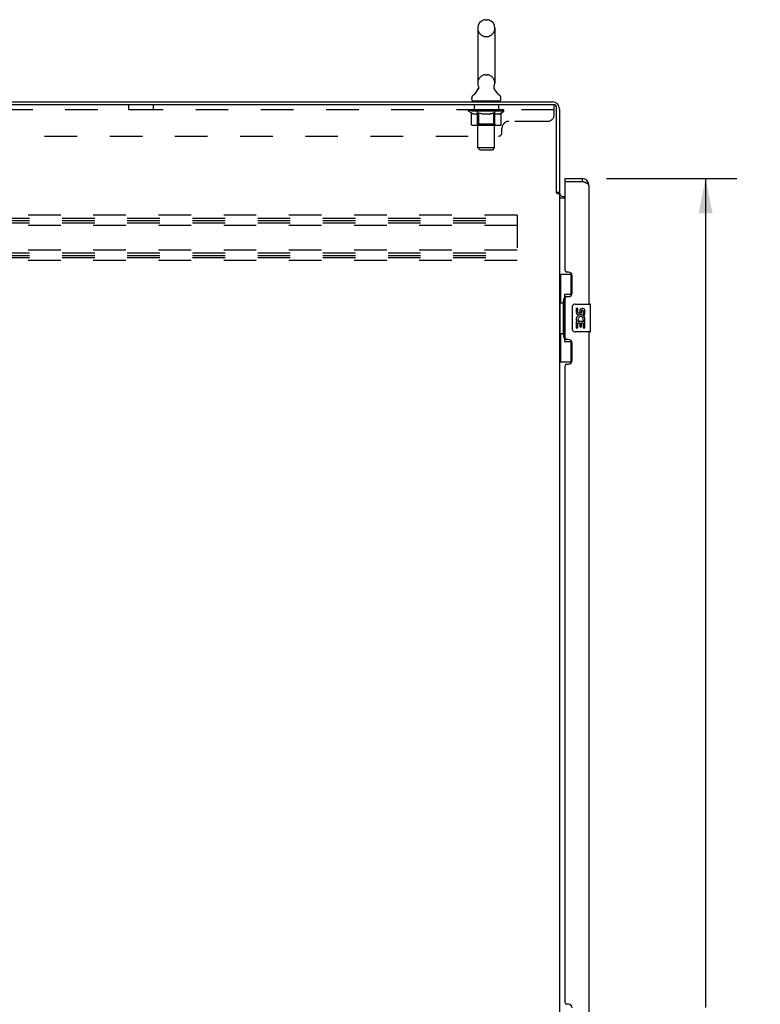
# Model space of a CAD drawing. Header units: inches. Extents: x 0 to 212, y 0 to 138.
# Tile 3 of 17: x 27 to 53, y 49 to 85. Entities that reach past the tile are written whole.
import ezdxf

# ---------------------------------------------------------------- set-up
doc = ezdxf.new("R2010")
doc.units = ezdxf.units.IN
doc.header["$LTSCALE"] = 11.6875
doc.header["$MEASUREMENT"] = 0
doc.linetypes.add('HIDDEN', pattern=[0.2, 0.1, -0.1])
doc.layers.get('0').update_dxf_attribs({"linetype": 'CONTINUOUS'})
for name, color, linetype in [('02___PRT_ALL_AXES', 7, 'CONTINUOUS'), ('DEFAULT_2', 8, 'HIDDEN'), ('DIMENSIONS', 7, 'CONTINUOUS')]:
    doc.layers.add(name, color=color, linetype=linetype)
doc.styles.get("Standard").update_dxf_attribs({"font": 'arial.ttf'})
doc.dimstyles.new('DIMSTYLE_2', dxfattribs={"dimtxt": 0.9375, "dimasz": 1.25, "dimexe": 0.09, "dimexo": 0.07, "dimgap": 0.0375, "dimtad": 0, "dimtih": 1, "dimtoh": 1, "dimzin": 4, "dimdsep": 46, "dimtxsty": 'Standard', "dimblk": '_FILLED', "dimblk1": '_FILLED', "dimblk2": '_FILLED', "dimcen": 0.09, "dimazin": 1, "dimtfac": 1, "dimtdec": 3, "dimtofl": 0, "dimtmove": 0, "dimatfit": 3, "dimldrblk": '_FILLED', "dimfxl": 1, "dimtolj": 1, "dimtzin": 4, "dimarcsym": 0})

# ---------------------------------------------------------------- blocks, each defined once
blk = doc.blocks.new('_FILLED')
at = {"color": 0, "linetype": 'ByBlock'}
blk.add_solid([(0, 0), (-1, 0.2), (-1, -0.2)], dxfattribs=at)
blk = doc.blocks.new('*D2')
at = {"layer": 'DIMENSIONS', "color": 2, "linetype": 'Continuous'}
for p, q in [((47.596, 79.032), (52.273, 79.032)), ((51.148, 79.032), (51.148, 49.318)), ((51.148, 16.532), (51.148, 46.036)), ((47.596, 16.532), (52.273, 16.532))]:
    blk.add_line(p, q, dxfattribs=at)
at = {"layer": 'DIMENSIONS', "color": 2, "linetype": 'Continuous', "xscale": 1.25, "yscale": 1.25, "zscale": 1.25}
for p, rotation in [((51.148, 79.032), 90), ((51.148, 16.532), 270)]:
    blk.add_blockref('_FILLED', p, dxfattribs=dict(at, rotation=rotation))
at = {"layer": 'DIMENSIONS', "color": 2, "linetype": 'Continuous', "insert": (51.148, 48.849), "char_height": 0.9375, "width": 3.92426, "attachment_point": 2, "line_spacing_factor": 0.9}
blk.add_mtext('62.50\\PDOOR', dxfattribs=at)

msp = doc.modelspace()

# ---------------------------------------------------------------- linework, layer by layer
at = {"color": 7, "linetype": 'Continuous'}
for p, q in [((43.241, 84.727), (43.328, 84.727)), ((42.978, 84.427), (42.978, 82.452)), ((43.59, 84.427), (43.59, 82.452)), ((42.761, 81.881), (42.761, 81.92)), ((42.993, 82.233), (42.991, 82.229)), ((43.807, 81.881), (43.807, 81.92)), ((42.784, 81.812), (42.784, 81.782)), ((43.784, 81.812), (42.784, 81.812)), ((43.784, 81.812), (43.784, 81.782)), ((46.113, 78.928), (46.113, 79.032)), ((46.133, 78.928), (46.113, 78.928)), ((46.721, 79.032), (46.721, 78.928)), ((45.805, 78.541), (45.909, 78.541)), ((45.909, 75.607), (46.35, 75.607)), ((45.948, 75.607), (45.948, 74.582)), ((46.313, 75.607), (46.313, 74.827)), ((46.086, 74.872), (46.086, 73.192)), ((46.313, 74.872), (46.086, 74.872)), ((45.927, 74.582), (45.927, 73.482)), ((45.927, 74.582), (46.049, 74.582)), ((46.049, 74.612), (46.049, 74.633)), ((46.049, 73.482), (46.049, 74.582)), ((46.472, 74.532), (47.012, 74.532)), ((47.027, 73.547), (47.027, 74.517)), ((46.372, 73.632), (46.372, 74.432)), ((45.927, 73.482), (46.049, 73.482)), ((45.948, 73.482), (45.948, 72.457)), ((46.049, 73.431), (46.049, 73.452)), ((47.012, 73.532), (46.472, 73.532)), ((46.086, 73.192), (46.313, 73.192)), ((46.313, 73.237), (46.313, 72.457)), ((45.909, 72.457), (46.35, 72.457))]:
    msp.add_line(p, q, dxfattribs=at)
at = {"color": 3, "linetype": 'Continuous'}
for p, q in [((15.961, 81.782), (45.663, 81.782)), ((45.701, 81.678), (16.024, 81.678)), ((45.805, 78.53), (45.805, 81.574)), ((45.909, 81.535), (45.909, 78.528)), ((46.113, 79.032), (46.721, 79.032)), ((46.113, 75.739), (46.113, 78.908)), ((46.133, 78.928), (46.721, 78.928)), ((46.967, 78.785), (46.967, 74.532)), ((45.819, 78.508), (45.817, 78.512)), ((45.909, 78.489), (45.835, 78.489)), ((45.909, 78.489), (45.909, 17.074)), ((46.052, 78.386), (46.113, 78.386)), ((46.113, 78.334), (45.909, 78.334)), ((46.233, 75.679), (46.173, 75.679)), ((46.363, 74.929), (46.363, 75.549)), ((46.113, 73.324), (46.113, 74.739)), ((46.173, 74.799), (46.233, 74.799)), ((46.967, 73.532), (46.967, 48.282)), ((46.233, 73.264), (46.173, 73.264)), ((46.363, 72.514), (46.363, 73.134)), ((46.173, 72.384), (46.233, 72.384)), ((46.113, 49.489), (46.113, 72.324)), ((46.233, 49.429), (46.173, 49.429))]:
    msp.add_line(p, q, dxfattribs=at)
at = {"color": 7, "linetype": 'Continuous'}
for points in [[(42.998, 82.345), (42.999, 82.341), (43.001, 82.336), (43.002, 82.332), (43.003, 82.327), (43.004, 82.322), (43.005, 82.317), (43.006, 82.312), (43.006, 82.307), (43.007, 82.302), (43.007, 82.297), (43.007, 82.292), (43.007, 82.287), (43.006, 82.282), (43.006, 82.277), (43.005, 82.272), (43.004, 82.267), (43.003, 82.262), (43.002, 82.257), (43, 82.252), (42.999, 82.247), (42.997, 82.243), (42.995, 82.238), (42.993, 82.233)], [(43.578, 82.229), (43.576, 82.233), (43.574, 82.238), (43.572, 82.243), (43.57, 82.247), (43.568, 82.252), (43.567, 82.257), (43.566, 82.262), (43.565, 82.267), (43.564, 82.272), (43.563, 82.277), (43.563, 82.282), (43.562, 82.287), (43.562, 82.292), (43.562, 82.297), (43.562, 82.302), (43.562, 82.307), (43.563, 82.312), (43.564, 82.317), (43.564, 82.322), (43.565, 82.327), (43.567, 82.332), (43.568, 82.336), (43.57, 82.341), (43.571, 82.345)], [(46.086, 74.848), (46.087, 74.845), (46.087, 74.841), (46.088, 74.837), (46.089, 74.833), (46.091, 74.828), (46.093, 74.823), (46.095, 74.817), (46.098, 74.811), (46.102, 74.805), (46.106, 74.798), (46.11, 74.791), (46.115, 74.783), (46.12, 74.774), (46.122, 74.771)], [(46.372, 74.432), (46.373, 74.438), (46.373, 74.444), (46.374, 74.451), (46.375, 74.457), (46.377, 74.462), (46.379, 74.468)], [(46.379, 73.596), (46.377, 73.601), (46.375, 73.607), (46.374, 73.613), (46.373, 73.619), (46.373, 73.626), (46.372, 73.632)], [(46.122, 73.293), (46.12, 73.289), (46.115, 73.281), (46.11, 73.273), (46.106, 73.266), (46.102, 73.259), (46.098, 73.252), (46.095, 73.246), (46.093, 73.241), (46.091, 73.236), (46.089, 73.231), (46.088, 73.227), (46.087, 73.223), (46.087, 73.219), (46.086, 73.216)]]:
    msp.add_lwpolyline(points, dxfattribs=at)
at = {"color": 3, "linetype": 'Continuous'}
for points in [[(46.967, 78.785), (46.967, 78.791), (46.965, 78.797), (46.963, 78.803), (46.959, 78.809), (46.954, 78.815), (46.949, 78.821), (46.942, 78.827), (46.934, 78.833), (46.926, 78.839), (46.916, 78.845), (46.906, 78.851), (46.895, 78.857), (46.883, 78.863), (46.871, 78.869), (46.858, 78.874), (46.844, 78.88), (46.83, 78.886), (46.815, 78.892), (46.8, 78.898), (46.785, 78.904), (46.769, 78.91), (46.753, 78.916), (46.737, 78.922), (46.721, 78.928)], [(45.817, 78.512), (45.816, 78.514), (45.815, 78.516), (45.814, 78.517), (45.813, 78.519), (45.812, 78.521), (45.811, 78.522), (45.809, 78.524), (45.808, 78.526), (45.807, 78.528), (45.805, 78.53)], [(45.835, 78.489), (45.833, 78.491), (45.831, 78.493), (45.829, 78.494), (45.828, 78.496), (45.826, 78.497), (45.825, 78.499), (45.824, 78.5), (45.823, 78.501), (45.822, 78.503), (45.821, 78.504), (45.82, 78.505), (45.82, 78.507), (45.819, 78.508)]]:
    msp.add_lwpolyline(points, dxfattribs=at)
at = {"color": 7, "linetype": 'Continuous'}
for centre, radius, start, end in [((43.284, 84.427), 0.306, 105.6303, 180), ((43.241, 84.584), 0.144, 90, 105.6303), ((43.328, 84.584), 0.144, 74.3697, 90), ((43.284, 84.427), 0.306, 0, 74.3697), ((42.526, 82.469), 0.523, 304.6624, 336.9318), ((43.284, 82.452), 0.306, 180, 200.4871), ((44.043, 82.469), 0.523, 203.0682, 235.3376), ((43.284, 82.452), 0.306, 339.5129, 360), ((42.905, 81.92), 0.144, 124.6626, 180), ((43.664, 81.92), 0.144, 0, 55.3374), ((42.83, 81.881), 0.069, 180, 270), ((43.738, 81.881), 0.069, 270, 360), ((46.721, 78.785), 0.142, 48.6336, 90), ((46.803, 78.642), 0.26, 90, 92.6118), ((46.472, 74.432), 0.1, 90, 158.7946), ((47.012, 74.517), 0.015, 0, 90), ((46.472, 73.632), 0.1, 201.205, 270), ((47.012, 73.547), 0.015, 270, 360)]:
    msp.add_arc(centre, radius, start, end, dxfattribs=at)
at = {"color": 3, "linetype": 'Continuous'}
for centre, radius, start, end in [((45.663, 81.535), 0.246, 0, 90), ((45.701, 81.574), 0.104, 0, 90), ((46.133, 78.908), 0.02, 90, 180), ((46.721, 78.785), 0.246, 0, 90), ((46.052, 78.528), 0.142, 180, 270), ((46.173, 75.739), 0.06, 180, 270), ((46.233, 75.549), 0.13, 0, 90), ((46.233, 74.929), 0.13, 270, 360), ((46.173, 74.739), 0.06, 90, 180), ((46.173, 73.324), 0.06, 180, 270), ((46.233, 73.134), 0.13, 0, 90), ((46.173, 72.324), 0.06, 90, 180), ((46.233, 72.514), 0.13, 270, 360), ((46.173, 49.489), 0.06, 180, 270), ((46.233, 49.299), 0.13, 0, 90)]:
    msp.add_arc(centre, radius, start, end, dxfattribs=at)
at = {"color": 7, "linetype": 'Continuous'}
for centre, start_param, end_param in [((46.153, 74.622), 0.699287, 1.51401), ((46.153, 74.622), -4.655602, -3.84088), ((46.153, 73.441), 0.699287, 1.51401), ((46.153, 73.441), -4.655602, -3.84088)]:
    msp.add_ellipse(centre, major_axis=(0, 0.18), ratio=0.579493, start_param=start_param, end_param=end_param, dxfattribs=at)
at = {"layer": '02___PRT_ALL_AXES', "color": 8, "linetype": 'HIDDEN'}
for p, q in [((30.472, 81.491), (30.472, 81.678)), ((31.347, 81.678), (30.472, 81.678)), ((31.347, 81.491), (31.347, 81.678)), ((42.847, 81.678), (42.847, 81.491)), ((43.722, 81.678), (42.847, 81.678)), ((43.722, 81.678), (43.722, 81.491)), ((31.347, 81.491), (30.472, 81.491)), ((43.722, 81.491), (42.847, 81.491))]:
    msp.add_line(p, q, dxfattribs=at)
at = {"layer": '02___PRT_ALL_AXES', "color": 7, "linetype": 'Continuous'}
for p, q in [((46.51, 74.378), (46.51, 74.241)), ((46.573, 74.378), (46.51, 74.378)), ((46.573, 74.241), (46.573, 74.378)), ((46.638, 74.304), (46.638, 74.235)), ((46.699, 74.241), (46.699, 74.283)), ((46.761, 74.283), (46.761, 74.147)), ((46.761, 74.147), (46.824, 74.147)), ((46.824, 74.147), (46.824, 74.283)), ((46.51, 73.916), (46.51, 73.686)), ((46.528, 73.916), (46.51, 73.916)), ((46.563, 73.916), (46.59, 73.936)), ((46.563, 73.916), (46.824, 73.916)), ((46.573, 73.686), (46.573, 73.854)), ((46.573, 73.854), (46.638, 73.854)), ((46.638, 73.854), (46.638, 73.718)), ((46.699, 73.718), (46.699, 73.854)), ((46.699, 73.854), (46.761, 73.854)), ((46.754, 73.952), (46.811, 73.927)), ((46.761, 73.854), (46.761, 73.686)), ((46.824, 73.686), (46.824, 73.916)), ((46.51, 73.686), (46.573, 73.686)), ((46.638, 73.718), (46.699, 73.718)), ((46.761, 73.686), (46.824, 73.686))]:
    msp.add_line(p, q, dxfattribs=at)
for centre, radius, start, end in [((46.604, 74.241), 0.0943, 180, 360), ((46.667, 73.99), 0.157, 336.5966, 161.8791), ((46.604, 74.241), 0.0314, 180, 261.2295), ((46.604, 74.246), 0.0362, 263.4285, 341.7628), ((46.73, 74.283), 0.0943, 68.6999, 167.4338), ((46.73, 74.283), 0.0314, 0, 180.0485), ((46.73, 74.283), 0.0943, 0, 68.6704), ((46.664, 73.99), 0.154, 161.4199, 206.1963), ((46.667, 73.99), 0.157, 205.737, 207.8532), ((46.667, 73.99), 0.0943, 336.5966, 215.1122)]:
    msp.add_arc(centre, radius, start, end, dxfattribs=at)
at = {"layer": 'DEFAULT_2', "color": 8, "linetype": 'HIDDEN'}
for p, q in [((43.241, 84.127), (43.328, 84.127)), ((43.241, 82.752), (43.328, 82.752)), ((42.972, 81.812), (42.972, 81.782)), ((42.984, 80.131), (42.984, 81.777)), ((43.584, 80.131), (43.584, 81.777)), ((43.597, 81.812), (43.597, 81.782)), ((45.701, 81.678), (45.722, 81.678)), ((45.722, 81.333), (45.722, 81.678)), ((45.722, 81.491), (16.097, 81.491)), ((42.651, 81.45), (42.651, 81.497)), ((42.75, 81.381), (42.651, 81.45)), ((43.918, 81.45), (42.651, 81.45)), ((42.661, 81.49), (42.661, 81.497)), ((42.669, 81.487), (42.669, 81.49)), ((42.669, 81.487), (43.899, 81.487)), ((42.678, 81.487), (42.678, 81.49)), ((42.679, 81.487), (42.679, 81.49)), ((42.689, 81.49), (42.689, 81.497)), ((42.706, 81.487), (42.706, 81.49)), ((42.707, 81.487), (42.707, 81.49)), ((42.736, 81.49), (42.736, 81.497)), ((42.75, 81.487), (42.75, 81.49)), ((42.75, 80.976), (42.75, 81.381)), ((42.75, 81.381), (42.764, 81.371)), ((42.753, 81.487), (42.753, 81.49)), ((42.957, 81.49), (42.756, 81.49)), ((42.778, 81.363), (42.764, 81.371)), ((42.792, 81.355), (42.778, 81.363)), ((42.805, 81.349), (42.792, 81.355)), ((42.799, 81.49), (42.799, 81.497)), ((42.801, 81.487), (42.801, 81.49)), ((42.801, 81.487), (42.801, 81.49)), ((42.804, 81.487), (42.804, 81.49)), ((42.819, 81.343), (42.805, 81.349)), ((42.812, 81.487), (42.812, 81.49)), ((42.812, 81.487), (42.812, 81.49)), ((42.815, 81.487), (42.815, 81.49)), ((42.818, 81.487), (42.818, 81.491)), ((42.832, 81.339), (42.819, 81.343)), ((42.823, 81.487), (42.823, 81.49)), ((42.936, 81.339), (42.832, 81.339)), ((42.837, 81.487), (42.837, 81.49)), ((42.855, 81.487), (42.855, 81.493)), ((42.855, 81.487), (42.855, 81.49)), ((42.876, 81.487), (42.876, 81.49)), ((42.876, 81.487), (42.876, 81.49)), ((42.877, 81.49), (42.877, 81.497)), ((42.887, 81.487), (42.887, 81.49)), ((42.891, 81.487), (42.891, 81.49)), ((42.9, 81.487), (42.9, 81.49)), ((42.912, 81.487), (42.912, 81.494)), ((42.927, 81.487), (42.927, 81.49)), ((42.93, 81.487), (42.93, 81.49)), ((42.936, 81.339), (42.949, 81.343)), ((42.963, 81.349), (42.949, 81.343)), ((42.957, 81.487), (42.957, 81.49)), ((43.024, 81.49), (42.962, 81.49)), ((42.976, 81.356), (42.963, 81.349)), ((42.968, 81.49), (42.968, 81.497)), ((42.972, 80.978), (42.972, 81.447)), ((42.975, 81.487), (42.975, 81.49)), ((42.99, 81.363), (42.976, 81.355)), ((42.979, 81.487), (42.979, 81.49)), ((42.985, 81.487), (42.985, 81.495)), ((42.989, 81.487), (42.989, 81.49)), ((43.004, 81.372), (42.99, 81.363)), ((43, 81.487), (43, 81.49)), ((43.018, 81.381), (43.004, 81.372)), ((43.018, 80.976), (43.018, 81.381)), ((43.018, 81.381), (43.047, 81.371)), ((43.024, 81.487), (43.024, 81.49)), ((43.099, 81.49), (43.04, 81.49)), ((43.075, 81.363), (43.046, 81.372)), ((43.061, 81.487), (43.061, 81.49)), ((43.068, 81.49), (43.068, 81.497)), ((43.071, 81.487), (43.071, 81.49)), ((43.074, 81.487), (43.074, 81.496)), ((43.103, 81.355), (43.075, 81.363)), ((43.077, 81.487), (43.077, 81.49)), ((43.084, 81.487), (43.084, 81.49)), ((43.099, 81.487), (43.099, 81.49)), ((43.131, 81.349), (43.103, 81.355)), ((43.18, 81.49), (43.125, 81.49)), ((43.158, 81.343), (43.13, 81.349)), ((43.138, 81.487), (43.138, 81.49)), ((43.185, 81.339), (43.158, 81.343)), ((43.17, 81.49), (43.284, 81.497)), ((43.174, 81.49), (43.174, 81.497)), ((43.175, 81.497), (43.174, 81.497)), ((43.175, 81.49), (43.175, 81.497)), ((43.175, 81.487), (43.175, 81.49)), ((43.179, 81.487), (43.179, 81.49)), ((43.18, 81.487), (43.18, 81.49)), ((43.18, 81.487), (43.18, 81.49)), ((43.383, 81.339), (43.185, 81.339)), ((43.264, 81.49), (43.215, 81.49)), ((43.221, 81.487), (43.221, 81.49)), ((43.264, 81.487), (43.264, 81.49)), ((43.282, 81.49), (43.282, 81.49)), ((43.282, 81.487), (43.282, 81.49)), ((43.282, 81.487), (43.282, 81.49)), ((43.284, 81.49), (43.284, 81.497)), ((43.284, 81.497), (43.399, 81.49)), ((43.287, 81.487), (43.287, 81.49)), ((43.287, 81.487), (43.287, 81.49)), ((43.287, 81.49), (43.287, 81.49)), ((43.305, 81.487), (43.305, 81.49)), ((43.305, 81.49), (43.353, 81.49)), ((43.348, 81.487), (43.348, 81.49)), ((43.383, 81.339), (43.411, 81.343)), ((43.388, 81.487), (43.388, 81.49)), ((43.389, 81.487), (43.389, 81.49)), ((43.389, 81.49), (43.443, 81.49)), ((43.39, 81.487), (43.39, 81.49)), ((43.394, 81.49), (43.394, 81.497)), ((43.394, 81.49), (43.394, 81.497)), ((43.394, 81.497), (43.394, 81.497)), ((43.394, 81.487), (43.394, 81.49)), ((43.439, 81.349), (43.411, 81.343)), ((43.43, 81.487), (43.43, 81.49)), ((43.467, 81.356), (43.439, 81.349)), ((43.496, 81.363), (43.467, 81.356)), ((43.469, 81.487), (43.469, 81.49)), ((43.469, 81.49), (43.529, 81.49)), ((43.485, 81.487), (43.485, 81.49)), ((43.492, 81.487), (43.492, 81.49)), ((43.495, 81.487), (43.495, 81.496)), ((43.524, 81.372), (43.495, 81.363)), ((43.497, 81.487), (43.497, 81.49)), ((43.501, 81.49), (43.501, 81.497)), ((43.508, 81.487), (43.508, 81.49)), ((43.553, 81.382), (43.524, 81.372)), ((43.544, 81.487), (43.544, 81.49)), ((43.544, 81.49), (43.606, 81.49)), ((43.553, 80.976), (43.553, 81.382)), ((43.553, 81.382), (43.568, 81.372)), ((43.568, 81.487), (43.568, 81.49)), ((43.583, 81.363), (43.568, 81.372)), ((43.579, 81.487), (43.579, 81.49)), ((43.583, 81.487), (43.583, 81.495)), ((43.597, 81.355), (43.583, 81.363)), ((43.589, 81.487), (43.589, 81.49)), ((43.594, 81.487), (43.594, 81.49)), ((43.597, 80.978), (43.597, 81.447)), ((43.611, 81.349), (43.597, 81.355)), ((43.601, 81.49), (43.601, 81.497)), ((43.611, 81.487), (43.611, 81.49)), ((43.611, 81.49), (43.918, 81.49)), ((43.626, 81.343), (43.611, 81.349)), ((43.64, 81.339), (43.625, 81.343)), ((43.639, 81.487), (43.639, 81.49)), ((43.734, 81.339), (43.64, 81.339)), ((43.642, 81.487), (43.642, 81.49)), ((43.657, 81.487), (43.657, 81.494)), ((43.668, 81.487), (43.668, 81.49)), ((43.678, 81.487), (43.678, 81.49)), ((43.682, 81.487), (43.682, 81.49)), ((43.691, 81.49), (43.691, 81.497)), ((43.693, 81.487), (43.693, 81.49)), ((43.693, 81.487), (43.693, 81.49)), ((43.713, 81.487), (43.713, 81.493)), ((43.714, 81.487), (43.714, 81.49)), ((43.732, 81.487), (43.732, 81.49)), ((43.734, 81.339), (43.748, 81.343)), ((43.746, 81.487), (43.746, 81.49)), ((43.762, 81.349), (43.748, 81.343)), ((43.75, 81.487), (43.75, 81.491)), ((43.754, 81.487), (43.754, 81.49)), ((43.757, 81.487), (43.757, 81.49)), ((43.757, 81.487), (43.757, 81.49)), ((43.777, 81.356), (43.762, 81.349)), ((43.764, 81.487), (43.764, 81.49)), ((43.767, 81.487), (43.767, 81.49)), ((43.768, 81.487), (43.768, 81.49)), ((43.769, 81.49), (43.769, 81.497)), ((43.791, 81.363), (43.776, 81.356)), ((43.806, 81.372), (43.791, 81.363)), ((43.796, 81.493), (43.917, 81.495)), ((43.796, 81.49), (43.796, 81.493)), ((43.821, 81.382), (43.806, 81.372)), ((43.816, 81.487), (43.816, 81.49)), ((43.818, 81.487), (43.818, 81.49)), ((43.821, 81.382), (43.918, 81.45)), ((43.821, 80.976), (43.821, 81.382)), ((43.833, 81.49), (43.833, 81.497)), ((43.861, 81.487), (43.861, 81.49)), ((43.863, 81.487), (43.863, 81.49)), ((43.879, 81.49), (43.879, 81.497)), ((43.89, 81.487), (43.89, 81.49)), ((43.89, 81.487), (43.89, 81.49)), ((43.899, 81.487), (43.899, 81.49)), ((43.908, 81.49), (43.908, 81.497)), ((43.917, 81.49), (43.917, 81.495)), ((43.918, 81.45), (43.918, 81.49)), ((43.778, 80.939), (42.793, 80.939)), ((42.972, 80.978), (42.932, 80.939)), ((43.597, 80.978), (42.972, 80.978)), ((43.029, 80.943), (43.027, 80.945)), ((43.034, 80.94), (43.032, 80.941)), ((43.037, 80.939), (43.034, 80.94)), ((43.039, 80.939), (43.037, 80.939)), ((43.597, 80.978), (43.637, 80.939)), ((43.847, 80.678), (43.847, 80.833)), ((45.472, 81.083), (44.097, 81.083)), ((18.097, 80.553), (43.722, 80.553)), ((43.053, 80.062), (42.984, 80.131)), ((43.584, 80.131), (42.984, 80.131)), ((43.515, 80.062), (43.584, 80.131)), ((43.053, 80.062), (43.515, 80.062)), ((44.388, 77.719), (16.388, 77.719)), ((44.388, 77.719), (44.388, 76.094)), ((16.388, 77.615), (44.388, 77.615)), ((16.388, 77.526), (44.388, 77.526)), ((16.388, 77.448), (44.388, 77.448)), ((44.388, 77.344), (16.388, 77.344)), ((44.388, 76.469), (16.388, 76.469)), ((16.388, 76.365), (44.388, 76.365)), ((16.388, 76.276), (44.388, 76.276)), ((16.388, 76.198), (44.388, 76.198)), ((44.388, 76.094), (16.388, 76.094))]:
    msp.add_line(p, q, dxfattribs=at)
for points in [[(42.793, 80.939), (42.788, 80.939), (42.783, 80.94), (42.778, 80.941), (42.773, 80.943), (42.768, 80.945), (42.764, 80.948), (42.76, 80.952), (42.757, 80.956), (42.754, 80.96), (42.752, 80.965), (42.751, 80.97), (42.75, 80.976)], [(43.019, 80.965), (43.018, 80.97), (43.018, 80.976)], [(43.02, 80.96), (43.019, 80.965), (43.018, 80.97), (43.018, 80.976)], [(43.032, 80.941), (43.029, 80.943), (43.027, 80.945), (43.025, 80.948), (43.023, 80.952), (43.021, 80.956), (43.02, 80.96)], [(43.025, 80.948), (43.023, 80.952), (43.021, 80.956)], [(43.532, 80.939), (43.534, 80.939), (43.537, 80.94), (43.539, 80.941), (43.542, 80.943), (43.544, 80.945), (43.546, 80.948), (43.548, 80.952), (43.55, 80.956), (43.551, 80.96), (43.552, 80.965), (43.553, 80.97), (43.553, 80.976)], [(43.778, 80.939), (43.783, 80.939), (43.788, 80.94), (43.793, 80.941), (43.798, 80.943), (43.803, 80.945), (43.807, 80.948), (43.811, 80.952), (43.814, 80.956), (43.817, 80.96), (43.819, 80.965), (43.82, 80.97), (43.821, 80.976)]]:
    msp.add_lwpolyline(points, dxfattribs=at)
for centre, radius, start, end in [((43.284, 84.427), 0.306, 180, 254.3697), ((43.284, 84.427), 0.306, 285.6303, 360), ((43.241, 84.271), 0.144, 254.3697, 270), ((43.328, 84.271), 0.144, 270, 285.6303), ((43.284, 82.452), 0.306, 105.6303, 180), ((43.241, 82.609), 0.144, 90, 105.6303), ((43.328, 82.609), 0.144, 74.3697, 90), ((43.284, 82.452), 0.306, 0, 74.3697), ((42.95, 81.777), 0.0345, 0, 90), ((43.619, 81.777), 0.0345, 90, 180), ((42.932, 81.447), 0.0398, 0, 90), ((43.637, 81.447), 0.0398, 90, 180), ((45.472, 81.333), 0.25, 270, 360), ((44.097, 80.833), 0.25, 90, 180), ((43.722, 80.678), 0.125, 270, 360)]:
    msp.add_arc(centre, radius, start, end, dxfattribs=at)
for centre, major_axis, ratio, start_param, end_param in [((43.284, 81.497), (0.633, 0.007), 0.05963, 2.96643, 3.140963), ((42.631, 81.485), (0.198, 0), 0.060556, 0.430652, 1.470503), ((43.284, 81.497), (0.633, 0), 0.060556, 3.141593, 3.316126), ((42.631, 81.478), (0.198, 0.002), 0.05963, 1.376596, 1.469874), ((43.284, 81.497), (0.633, 0.013), 0.05688, 2.791345, 2.965878), ((42.607, 81.485), (0.198, 0.002), 0.05963, 0.25549, 1.295341), ((42.675, 81.485), (0.198, -0.002), 0.05963, 0.605815, 1.645666), ((43.284, 81.497), (0.633, -0.007), 0.05963, -2.96643, -2.791898), ((42.675, 81.478), (0.198, 0), 0.060556, 1.551758, 1.645036), ((42.607, 81.478), (0.198, 0.004), 0.05688, 1.20151, 1.294789), ((42.677, 81.481), (0.164, 0.002), 0.05963, 1.065228, 1.614276), ((42.657, 81.481), (0.164, 0.003), 0.05688, 0.890143, 1.43919), ((42.715, 81.481), (0.164, 0), 0.060556, 1.240391, 1.789438), ((43.284, 81.497), (0.633, 0.019), 0.052395, 2.616403, 2.790936), ((42.603, 81.485), (0.198, 0.004), 0.05688, 0.080405, 1.120256), ((42.738, 81.485), (0.198, -0.004), 0.05688, 0.7809, 1.820751), ((43.284, 81.497), (0.633, -0.013), 0.05688, -2.791345, -2.616812), ((42.738, 81.478), (0.198, -0.002), 0.05963, 1.72692, 1.820198), ((42.603, 81.478), (0.198, 0.006), 0.052395, 1.026568, 1.119847), ((42.656, 81.481), (0.164, 0.005), 0.052395, 0.715201, 1.264248), ((42.77, 81.481), (0.164, -0.002), 0.05963, 1.415553, 1.9646), ((43.284, 81.497), (0.633, 0.025), 0.046319, 2.441654, 2.616187), ((42.817, 81.485), (0.198, -0.006), 0.052395, 0.955842, 1.995693), ((42.62, 81.485), (0.198, 0.006), 0.052395, -0.094537, 0.945314), ((43.284, 81.497), (0.633, -0.019), 0.052395, -2.616403, -2.44187), ((42.817, 81.478), (0.198, -0.004), 0.05688, 1.902006, 1.995284), ((42.62, 81.478), (0.198, 0.008), 0.046319, 0.851819, 0.945098), ((42.675, 81.481), (0.164, 0.006), 0.046319, 0.540452, 1.089499), ((42.841, 81.481), (0.164, -0.003), 0.05688, 1.590638, 2.139686), ((43.284, 81.497), (0.633, 0.029), 0.038841, 2.267123, 2.441656), ((42.911, 81.485), (0.198, -0.008), 0.046319, 1.130591, 2.170442), ((42.657, 81.485), (0.198, 0.008), 0.046319, -0.269286, 0.770565), ((43.284, 81.497), (0.633, -0.025), 0.046319, -2.441654, -2.267121), ((42.911, 81.478), (0.198, -0.006), 0.052395, 2.076947, 2.170226), ((42.657, 81.478), (0.198, 0.009), 0.038841, 0.677289, 0.770567), ((42.712, 81.481), (0.164, 0.008), 0.038841, 0.365921, 0.914969), ((42.926, 81.481), (0.164, -0.005), 0.052395, 1.76558, 2.314627), ((43.284, 81.497), (0.633, 0.033), 0.030195, 2.09281, 2.267343), ((43.016, 81.485), (0.198, -0.009), 0.038841, 1.305122, 2.344973), ((42.714, 81.485), (0.198, 0.009), 0.038841, -0.443817, 0.596034), ((43.284, 81.497), (0.633, -0.029), 0.038841, -2.267123, -2.092591), ((43.016, 81.478), (0.198, -0.008), 0.046319, 2.251696, 2.344975), ((42.714, 81.478), (0.198, 0.01), 0.030195, 0.502975, 0.596254), ((42.766, 81.481), (0.164, 0.009), 0.030195, 0.191608, 0.740655), ((43.022, 81.481), (0.164, -0.006), 0.046319, 1.940329, 2.489376), ((42.787, 81.485), (0.198, 0.01), 0.030195, -0.61813, 0.421721), ((43.284, 81.497), (0.633, 0.036), 0.020645, 1.918687, 2.09322), ((43.129, 81.485), (0.198, -0.01), 0.030195, 1.479435, 2.519286), ((43.284, 81.497), (0.633, -0.033), 0.030195, -2.09281, -1.918277), ((43.129, 81.478), (0.198, -0.009), 0.038841, 2.426227, 2.519505), ((42.787, 81.478), (0.198, 0.011), 0.020645, 0.328852, 0.422131), ((42.836, 81.481), (0.164, 0.009), 0.020645, 0.017485, 0.566532), ((43.125, 81.481), (0.164, -0.008), 0.038841, 2.11486, 2.663907), ((42.876, 81.485), (0.198, 0.011), 0.020645, -0.792253, 0.247598), ((43.284, 81.497), (0.633, 0.038), 0.010478, 1.744704, 1.919237), ((43.246, 81.485), (0.198, -0.011), 0.020645, 1.653558, 2.693409), ((43.284, 81.497), (0.633, -0.036), 0.020645, -1.918687, -1.744154), ((43.246, 81.478), (0.198, -0.01), 0.030195, 2.60054, 2.693819), ((42.876, 81.478), (0.198, 0.012), 0.010478, 0.154869, 0.248148), ((42.92, 81.481), (0.164, 0.01), 0.010478, 6.126688, 6.675735), ((43.233, 81.481), (0.164, -0.009), 0.030195, 2.289173, 2.83822), ((42.977, 81.485), (0.198, 0.012), 0.010478, -0.966236, -0.000846), ((43.365, 81.485), (0.198, -0.012), 0.010478, 1.827541, 2.867392), ((43.284, 81.497), (0.633, -0.038), 0.010478, -1.744704, -1.570171), ((43.365, 81.478), (0.198, -0.011), 0.020645, 2.774664, 2.867942), ((43.343, 81.481), (0.164, -0.009), 0.020645, 2.463296, 3.012344), ((43.204, 81.485), (0.198, 0.012), 0.010478, 0.274201, 1.314052), ((43.118, 81.481), (0.164, 0.01), 0.010478, -0.000483, 0.504314), ((43.087, 81.478), (0.198, 0.012), 0.010478, 0.099668, 0.192946), ((43.284, 81.497), (0.633, 0.038), 0.010478, -1.571421, -1.396888), ((43.481, 81.478), (0.198, -0.012), 0.010478, 2.948646, 3.041925), ((43.451, 81.481), (0.164, -0.01), 0.010478, 2.637279, 3.142076), ((43.322, 81.485), (0.198, 0.011), 0.020645, 0.448184, 1.488034), ((43.226, 81.481), (0.164, 0.009), 0.020645, 0.129249, 0.678296), ((43.204, 81.478), (0.198, 0.011), 0.020645, 0.273651, 0.366929), ((43.592, 81.485), (0.198, -0.012), 0.010478, -3.140747, -2.175357), ((43.284, 81.497), (0.633, 0.036), 0.020645, -1.397439, -1.222906), ((43.284, 81.497), (0.633, -0.038), 0.010478, 1.222355, 1.396888), ((43.44, 81.485), (0.198, 0.01), 0.030195, 0.622307, 1.662158), ((43.335, 81.481), (0.164, 0.009), 0.030195, 0.303372, 0.852419), ((43.649, 81.481), (0.164, -0.01), 0.010478, 2.749043, 3.29809), ((43.693, 81.485), (0.198, -0.011), 0.020645, 2.893995, 3.933846), ((43.322, 81.478), (0.198, 0.01), 0.030195, 0.447774, 0.541052), ((43.693, 81.478), (0.198, -0.012), 0.010478, 2.893445, 2.986723), ((43.284, 81.497), (0.633, 0.033), 0.030195, -1.223315, -1.048783), ((43.284, 81.497), (0.633, -0.036), 0.020645, 1.048373, 1.222906), ((43.553, 81.485), (0.198, 0.009), 0.038841, 0.79662, 1.836471), ((43.444, 81.481), (0.164, 0.008), 0.038841, 0.477686, 1.026733), ((43.733, 81.481), (0.164, -0.009), 0.020645, 2.57506, 3.124108), ((43.782, 81.485), (0.198, -0.01), 0.030195, 2.719872, 3.759723), ((43.658, 81.485), (0.198, 0.008), 0.046319, 0.971151, 2.011002), ((43.44, 81.478), (0.198, 0.009), 0.038841, 0.622087, 0.715366), ((43.782, 81.478), (0.198, -0.011), 0.020645, 2.719462, 2.812741), ((43.284, 81.497), (0.633, 0.029), 0.038841, -1.049002, -0.874469), ((43.284, 81.497), (0.633, -0.033), 0.030195, 0.87425, 1.048783), ((43.547, 81.481), (0.164, 0.006), 0.046319, 0.652216, 1.201263), ((43.751, 81.485), (0.198, 0.006), 0.052395, 1.1459, 2.185751), ((43.803, 81.481), (0.164, -0.009), 0.030195, 2.400937, 2.949985), ((43.855, 81.485), (0.198, -0.009), 0.038841, 2.545558, 3.585409), ((43.643, 81.481), (0.164, 0.005), 0.052395, 0.826965, 1.376012), ((43.553, 81.478), (0.198, 0.008), 0.046319, 0.796618, 0.889896), ((43.855, 81.478), (0.198, -0.01), 0.030195, 2.545339, 2.638617), ((43.831, 81.485), (0.198, 0.004), 0.05688, 1.320842, 2.360692), ((43.284, 81.497), (0.633, 0.025), 0.046319, -0.874471, -0.699939), ((43.284, 81.497), (0.633, -0.029), 0.038841, 0.699936, 0.874469), ((43.911, 81.485), (0.198, -0.008), 0.046319, 2.371028, 3.410879), ((43.857, 81.481), (0.164, -0.008), 0.038841, 2.226624, 2.775671), ((43.893, 81.485), (0.198, 0.002), 0.05963, 1.495927, 2.535778), ((43.727, 81.481), (0.164, 0.003), 0.05688, 1.001907, 1.550954), ((43.949, 81.485), (0.198, -0.006), 0.052395, 2.196279, 3.23613), ((43.894, 81.481), (0.164, -0.006), 0.046319, 2.052093, 2.601141), ((43.658, 81.478), (0.198, 0.006), 0.052395, 0.971367, 1.064645), ((43.937, 81.485), (0.198, 0), 0.060556, 2.364024, 2.71094), ((43.911, 81.478), (0.198, -0.009), 0.038841, 2.371026, 2.464304), ((43.965, 81.485), (0.198, -0.004), 0.05688, 2.021337, 3.061188), ((43.284, 81.497), (0.633, 0.019), 0.052395, -0.699723, -0.52519), ((43.284, 81.497), (0.633, -0.025), 0.046319, 0.525406, 0.699939), ((43.962, 81.485), (0.198, -0.002), 0.05963, 1.846251, 2.886102), ((43.798, 81.481), (0.164, 0.002), 0.05963, 1.176993, 1.72604), ((43.912, 81.481), (0.164, -0.005), 0.052395, 1.877344, 2.426392), ((43.854, 81.481), (0.164, 0), 0.060556, 1.352155, 1.901202), ((43.912, 81.481), (0.164, -0.003), 0.05688, 1.702402, 2.25145), ((43.892, 81.481), (0.164, -0.002), 0.05963, 1.527317, 2.076364), ((43.751, 81.478), (0.198, 0.004), 0.05688, 1.146309, 1.239587), ((43.949, 81.478), (0.198, -0.008), 0.046319, 2.196495, 2.289773), ((43.284, 81.497), (0.633, 0.013), 0.05688, -0.524781, -0.350248), ((43.284, 81.497), (0.633, -0.019), 0.052395, 0.350657, 0.52519), ((43.937, 81.478), (0.198, -0.002), 0.05963, 1.764997, 1.971333), ((43.831, 81.478), (0.198, 0.002), 0.05963, 1.321394, 1.414673), ((43.965, 81.478), (0.198, -0.006), 0.052395, 2.021746, 2.115024), ((43.284, 81.497), (0.633, 0.007), 0.05963, -0.349695, -0.175162), ((43.284, 81.497), (0.633, -0.013), 0.05688, 0.175715, 0.350248), ((43.962, 81.478), (0.198, -0.004), 0.05688, 1.846804, 1.940083), ((43.893, 81.478), (0.198, 0), 0.060556, 1.496556, 1.589835), ((43.284, 81.497), (0.633, -0.007), 0.05963, 6.27665, 6.458348), ((43.284, 81.497), (0.633, 0), 0.060556, -0.174533, -0.058352)]:
    msp.add_ellipse(centre, major_axis=major_axis, ratio=ratio, start_param=start_param, end_param=end_param, dxfattribs=at)

# ---------------------------------------------------------------- dimensions: what is measured, and where the dimension line sits
at = {"layer": 'DIMENSIONS', "color": 2, "linetype": 'Continuous'}
dim = msp.add_linear_dim(base=(51.148, 79.032), p1=(47.526, 16.532), p2=(47.526, 79.032), angle=90, text='<>\\PDOOR', dimstyle='DIMSTYLE_2', dxfattribs=at)
dim.commit()
dim.dimension.update_dxf_attribs({"geometry": '*D2', "text_midpoint": (51.148, 47.677), "dimtype": 160})

doc.saveas('drawing.dxf')
